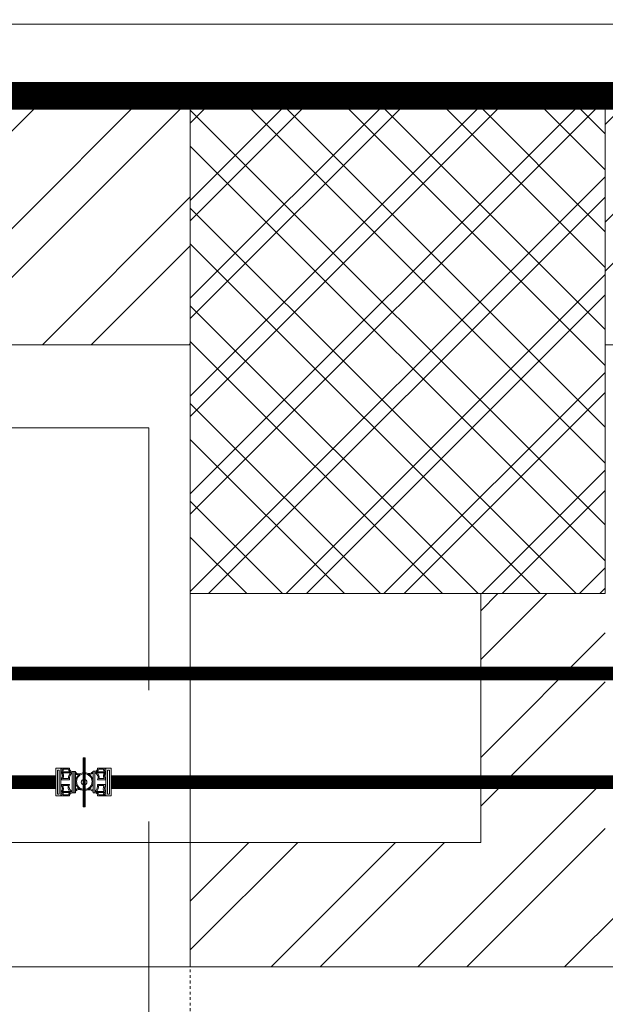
# Model space of a CAD drawing. Header units: inches. Extents: x 105152 to 158499, y 12149 to 30915.
# Tile 204 of 256: x 126905 to 126927, y 21570 to 21605. Entities that reach past the tile are written whole.
import ezdxf

# ---------------------------------------------------------------- set-up
doc = ezdxf.new("R2010")
doc.units = ezdxf.units.IN
doc.header["$MEASUREMENT"] = 0
doc.linetypes.add('HIDDEN', pattern=[0.375, 0.25, -0.125])
for name, color, linetype, lineweight in [('202', 7, 'Continuous', 9), ('AR - PLAN', 251, 'Continuous', 5), ('BEAM', 173, 'Continuous', 5), ('DRAINAGE ', 7, 'Continuous', 9), ('FLOOR RAISE', 4, 'Continuous', 5), ('HVAC SERVICE', 1, 'Continuous', 35), ('HVAC TEXT PP', 104, 'Continuous', 20), ('PD_BRICK WALL_115', 134, 'Continuous', 30), ('PD_BRICK WALL_230', 4, 'Continuous', 50), ('PD_COLUMN', 2, 'Continuous', 60), ('PD_ELEVATION_03', 80, 'Continuous', 25), ('PD_FIXTURE', 21, 'Continuous', 25), ('PD_HATCH', 45, 'Continuous', 9), ('PP-Domestic  Cold Water Supply', 5, 'Continuous', 25), ('PP-TEXT', 7, 'Continuous', 40), ('RO WATER ', 15, 'Continuous', 15), ('WATER SUPPLY ', 7, 'Continuous', 9)]:
    doc.layers.add(name, color=color, linetype=linetype, lineweight=lineweight)
doc.styles.add('Arial', font='GOTHIC.TTF')
doc.styles.get("Standard").update_dxf_attribs({"font": 'arial.ttf', "height": 6})
doc.styles.add('TIMES NEW ROMAN', font='times.ttf')
doc.dimstyles.new('PP-DIM', dxfattribs={"dimtxt": 4, "dimasz": 1, "dimexe": 1, "dimexo": 1, "dimgap": 0.09, "dimtad": 0, "dimdec": 0, "dimzin": 0, "dimdsep": 46, "dimlunit": 4, "dimtxsty": 'TIMES NEW ROMAN', "dimblk": 'ARCHTICK', "dimcen": 0.09, "dimdle": 1, "dimclrd": 256, "dimclre": 256, "dimclrt": 256, "dimadec": 0, "dimazin": 0, "dimtfac": 1, "dimtdec": 4, "dimtofl": 0, "dimtmove": 1, "dimatfit": 3, "dimfxl": 1, "dimtolj": 1, "dimtzin": 0, "dimlwd": -1, "dimlwe": -1, "dimarcsym": 0})

# ---------------------------------------------------------------- blocks, each defined once
blk = doc.blocks.new('HVAC SERVICE')
at = {"layer": 'HVAC TEXT PP', "insert": (597.2453387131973, -3.294041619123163), "char_height": 6, "attachment_point": 1, "bg_fill": 2}
blk.add_mtext_dynamic_manual_height_columns('\\pxql;3#EXHAUST AIR \\PHOODS\\P1400 CFM EACH', width=135.3111622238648, gutter_width=50, heights=[-27.14], dxfattribs=at)
blk = doc.blocks.new('BALL VALVE-PP')
for p, q in [((14.06250005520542, 74.99999999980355), (0, 74.99999999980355)), ((0, 74.99999999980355), (0, -5.456968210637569e-12)), ((4.687500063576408, 70.31250000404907), (4.687500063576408, 4.687499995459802)), ((9.375000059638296, 70.31250000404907), (4.687500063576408, 70.31250000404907)), ((9.375000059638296, 70.31250000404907), (9.375000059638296, 4.687499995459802)), ((14.06250005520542, 74.99999999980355), (14.06250005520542, -5.456968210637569e-12)), ((36.41344956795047, 74.99999999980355), (14.06250005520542, 74.99999999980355)), ((37.27540421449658, 65.6250000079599), (17.66440423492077, 65.6250000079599)), ((33.57139585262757, 72.1875000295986), (18.76626204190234, 72.1875000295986)), ((43.79056911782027, 62.81250003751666), (19.29554691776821, 62.81250003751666)), ((105.4388800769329, 62.81249997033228), (131.1619773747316, 62.63401902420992)), ((111.3740581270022, 65.62499994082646), (131.1370674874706, 65.62499994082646)), ((112.8159996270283, 74.99999999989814), (135.8575036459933, 74.99999999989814)), ((115.6088973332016, 72.18749996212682), (129.7780935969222, 72.18749996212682)), ((135.8575036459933, 74.99999999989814), (149.9200036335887, 74.99999999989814)), ((135.8575036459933, -1.01863406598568e-10), (135.8575036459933, 74.99999999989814)), ((140.5450035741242, 70.31250000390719), (145.2325036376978, 70.31250000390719)), ((140.5450035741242, 4.687499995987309), (140.5450035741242, 70.31250000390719)), ((145.2325036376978, 4.687499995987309), (145.2325036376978, 70.31250000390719)), ((149.9200036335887, -1.01863406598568e-10), (149.9200036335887, 74.99999999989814)), ((149.9200036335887, 74.99999999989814), (149.9200036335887, -1.01863406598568e-10)), ((36.41344956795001, 44.0625000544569), (14.06250005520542, 44.0625000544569)), ((36.41344956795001, 30.93750001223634), (14.06250005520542, 30.93750001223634)), ((32.87904763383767, 28.12500004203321), (19.16714862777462, 28.12500004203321)), ((33.64972542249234, 46.87500002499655), (19.29554691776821, 46.87500002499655)), ((19.91950472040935, 50.12039274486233), (20.71079073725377, 50.91167876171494)), ((112.8159996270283, 44.06249998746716), (135.8575036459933, 44.06249998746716)), ((112.8159996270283, 30.93749994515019), (135.8575036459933, 30.93749994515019)), ((115.579723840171, 28.12499997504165), (130.6244567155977, 28.12499997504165)), ((116.3504015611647, 46.87499995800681), (130.7528550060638, 46.87499995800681)), ((9.375000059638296, 4.687499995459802), (4.687500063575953, 4.687499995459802)), ((43.79056911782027, 12.18750002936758), (18.75802632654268, 12.36598097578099)), ((37.85539106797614, 9.375000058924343), (18.78293621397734, 9.375000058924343)), ((33.62055192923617, 2.81250003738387), (20.14191010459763, 2.81250003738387)), ((105.4388800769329, 12.18749996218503), (130.6244567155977, 12.18749996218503)), ((111.9540450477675, 9.374999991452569), (132.2555993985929, 9.374999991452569)), ((115.6580533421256, 2.81249997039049), (131.1537416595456, 2.81249997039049)), ((140.5450035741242, 4.687499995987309), (145.2325036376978, 4.687499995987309)), ((14.06250005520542, -5.456968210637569e-12), (0, -5.456968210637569e-12)), ((36.41344956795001, -5.456968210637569e-12), (14.06250005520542, -5.456968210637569e-12)), ((112.8159996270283, -1.01863406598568e-10), (135.8575036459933, -1.01863406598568e-10)), ((135.8575036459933, -1.01863406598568e-10), (149.9200036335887, -1.01863406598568e-10))]:
    blk.add_line(p, q)
for points in [[(75.38170377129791, 38.0164292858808), (75.38170377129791, 104.7805503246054), (70.04434367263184, 104.7805503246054), (70.04434367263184, 38.0164292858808)], [(73.5067037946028, 39.89142926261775), (73.5067037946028, 102.9055503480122), (71.91934364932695, 102.9055503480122), (71.91934364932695, 39.89142926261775)], [(48.79641481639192, 8.202645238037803), (48.79641481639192, 66.15712508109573), (43.79056911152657, 66.15712508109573), (43.79056911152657, 8.202645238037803)], [(101.3680024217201, 8.842874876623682), (101.3680024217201, 66.79325354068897), (96.36215663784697, 66.79325354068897), (96.36215663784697, 8.842874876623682)], [(100.4330343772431, 66.79735471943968), (100.4330343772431, 8.842874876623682), (105.4388800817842, 8.842874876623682), (105.4388800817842, 66.79735471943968)], [(75.38170377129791, 38.0164292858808), (75.38170377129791, -28.747691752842), (70.04434367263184, -28.747691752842), (70.04434367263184, 38.0164292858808)], [(73.5067037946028, 36.14142930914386), (73.5067037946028, -26.87269177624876), (71.91934364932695, -26.87269177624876), (71.91934364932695, 36.14142930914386)]]:
    blk.add_lwpolyline(points, close=True)
for centre, radius in [((72.52656392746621, 36.0668085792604), 23.83562124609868), ((72.52656392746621, 36.0668085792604), 21.02312124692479), ((73.0810117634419, 37.50000003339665), 7.66371015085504)]:
    blk.add_circle(centre, radius)
for centre, radius, start, end in [((12.61239935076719, 70.31250000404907), 4.906673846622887, 287.1897045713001, 72.81029542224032), ((2.315118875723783, 54.84375006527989), 15.94478961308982, 317.4556015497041, 42.54439845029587), ((16.86802568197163, 69.13246585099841), 3.59673951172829, 282.7922624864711, 58.14537319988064), ((2.315118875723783, 54.84375006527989), 18.7572896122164, 334.8597906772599, 35.08398456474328), ((44.68252730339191, 74.04195483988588), 11.26482333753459, 189.4753644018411, 265.458517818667), ((69.34138403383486, 44.84016219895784), 35.74961620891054, 149.8193434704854, 176.7370093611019), ((43.74349011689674, 73.6164477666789), 7.459471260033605, 169.3111195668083, 270.3616132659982), ((58.16971811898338, 46.32882551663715), 21.87399030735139, 131.0990589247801, 185.9469868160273), ((60.35230220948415, 74.0453123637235), 15.98438672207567, 224.152177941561, 290.0103974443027), ((60.22220865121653, 76.14475478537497), 20.82263991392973, 237.1916830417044, 288.3697467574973), ((86.03868506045, 69.9249366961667), 15.68082908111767, 243.08157685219, 311.5468986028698), ((86.04762749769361, 69.99873152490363), 12.93819742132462, 243.1741008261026, 322.8400771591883), ((105.528837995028, 74.13511090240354), 7.338307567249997, 269.297612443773, 6.768582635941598), ((102.9668598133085, 75.69787881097), 13.12036100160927, 280.8600664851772, 344.481351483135), ((100.0921581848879, 49.88260113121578), 13.99177328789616, 335.4198388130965, 67.53411545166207), ((94.84046432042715, 49.955785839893), 21.72944186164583, 351.8491780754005, 36.27578699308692), ((147.5135999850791, 54.32469186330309), 18.34176875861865, 146.4250351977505, 203.9638359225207), ((137.2483774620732, 70.31250000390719), 7.701997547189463, 165.9101414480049, 229.3588523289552), ((148.6773443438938, 54.84374999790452), 16.75063184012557, 139.9367824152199, 220.0632175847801), ((137.2483774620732, 70.31250000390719), 4.889497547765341, 106.5266629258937, 253.4733370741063), ((1.242659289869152, 20.15625006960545), 16.75063184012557, 319.9367824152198, 40.06321758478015), ((2.406403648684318, 20.67530813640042), 18.34176875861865, 326.4250351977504, 23.96383592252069), ((54.38898494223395, 25.04421416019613), 21.72944186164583, 171.8491780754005, 216.2757869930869), ((49.13729107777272, 25.11739886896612), 13.99177328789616, 155.4198388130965, 247.5341154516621), ((91.0597310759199, 28.67117448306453), 21.87399030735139, 311.0990589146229, 5.94698681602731), ((79.88806522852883, 30.15983780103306), 35.74961620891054, 329.8193434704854, 356.7370093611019), ((147.6048848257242, 20.15624993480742), 18.7572896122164, 154.8597906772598, 215.0839845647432), ((147.6048848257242, 20.15624993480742), 15.94478961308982, 137.4556015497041, 222.5443984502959), ((12.67162623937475, 4.687499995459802), 4.889497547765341, 286.5266629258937, 73.47333707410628), ((12.67162623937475, 4.687499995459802), 7.701997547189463, 345.9101414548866, 49.35885232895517), ((46.26258944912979, -0.6978788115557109), 13.12036100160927, 100.8600664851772, 164.481351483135), ((43.70061119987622, 0.8648890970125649), 7.338307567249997, 89.29761244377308, 186.7685826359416), ((60.84184955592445, -2.333669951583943), 16.386071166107, 67.04156764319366, 136.8679227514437), ((60.87068000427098, -2.034355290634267), 18.9119352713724, 66.76828100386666, 129.1136917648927), ((86.18097751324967, 3.076526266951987), 15.23728972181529, 48.10560707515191, 101.4862184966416), ((86.14236856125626, 2.624303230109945), 12.86078938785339, 37.42450625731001, 101.0187021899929), ((104.5469218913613, 0.958045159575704), 11.26482333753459, 9.475364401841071, 85.45851781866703), ((105.4859590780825, 1.383552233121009), 7.459471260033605, 349.3111195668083, 90.36161327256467), ((133.0519779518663, 5.867534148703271), 3.59673951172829, 102.7922624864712, 238.1453731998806), ((137.3076042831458, 4.687499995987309), 4.906673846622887, 107.1897045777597, 252.8102954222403)]:
    blk.add_arc(centre, radius, start, end)
blk = doc.blocks.new('WATER SUPPLY')
at = {"layer": 'PP-Domestic  Cold Water Supply'}
for points in [[(347.3053937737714, 300.896181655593, 0.4999999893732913, 0.4999999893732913, 0), (226.5973912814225, 300.896181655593, 0.4999999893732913, 0.4999999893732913, 0), (226.5973912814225, 119.317205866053, 0.4999999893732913, 0.4999999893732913, 0), (201.5567431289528, 119.317205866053, 0.4999999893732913, 0.4999999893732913, 0)], [(370.3610199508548, 300.896181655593, 0.4999999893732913, 0.4999999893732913, 0), (349.3043271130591, 300.896181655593, 0.4999999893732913, 0.4999999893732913, 0)]]:
    blk.add_lwpolyline(points, format="xyseb", dxfattribs=at)
at = {"layer": 'RO WATER ', "const_width": 0.5}
blk.add_lwpolyline([(370.4267271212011, 304.8220357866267), (224.9898114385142, 304.8220357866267), (224.9898114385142, 100.8209455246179)], dxfattribs=at)
at = {"layer": '202', "xscale": 0.01333333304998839, "yscale": 0.01333333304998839, "zscale": 0.01333333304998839, "rotation": 180}
blk.add_blockref('BALL VALVE-PP', (349.3043271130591, 301.3961816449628), dxfattribs=at)
blk = doc.blocks.new('FIRST FLOOR PLAN 0')
at = {"layer": 'PD_HATCH', "lineweight": 5}
h = blk.add_hatch(dxfattribs=at)
h.set_pattern_fill('ANSI32', color=251, scale=10)
h.set_pattern_definition([(45, (-1110.150169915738, -834.2493176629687), (-2.651650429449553, 2.651650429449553), []), (45, (-1108.382402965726, -834.2493176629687), (-2.651650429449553, 2.651650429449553), [])])
h.paths.add_polyline_path([(-1106.999709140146, -791.4998080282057), (-1115.999709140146, -791.4998080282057), (-1115.999709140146, -872.9998080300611), (-1106.999709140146, -872.9998080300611)])
h.paths.add_polyline_path([(-745.4997091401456, -938.9998080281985), (-914.9997091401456, -938.9998080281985), (-914.9997091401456, -947.9998080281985), (-745.4997091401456, -947.9998080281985)])
h.paths.add_polyline_path([(-560.9997091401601, -938.9998080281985), (-730.4997091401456, -938.9998080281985), (-730.4997091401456, -947.999808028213), (-560.9997091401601, -947.999808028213)])
h.paths.add_polyline_path([(-1106.999709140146, -74.99980802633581), (-1115.999709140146, -74.99980802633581), (-1115.999709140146, -156.4998080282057), (-1106.999709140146, -156.4998080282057)])
h.paths.add_polyline_path([(-1106.999709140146, -171.4998080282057), (-1115.999709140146, -171.4998080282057), (-1115.999709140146, -311.4998080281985), (-1106.999709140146, -311.4998080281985)])
h.paths.add_polyline_path([(-1106.999709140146, -326.4998080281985), (-1115.999709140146, -326.4998080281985), (-1115.999709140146, -466.4998080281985), (-1106.999709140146, -466.4998080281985)])
h.paths.add_polyline_path([(-1106.999709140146, -481.4998080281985), (-1115.999709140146, -481.4998080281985), (-1115.999709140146, -621.4998080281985), (-1106.999709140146, -621.4998080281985)])
h.paths.add_polyline_path([(-1106.999709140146, -636.4998080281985), (-1115.999709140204, -636.4998080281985), (-1115.999709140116, -776.4998080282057), (-1106.999709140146, -776.4998080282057)])
h.paths.add_polyline_path([(-14.99970914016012, 0.0001919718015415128), (-181.4997091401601, 0.0001919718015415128), (-181.4997091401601, -8.99980802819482), (-14.99970914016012, -8.999808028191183)])
h.paths.add_polyline_path([(-196.4997091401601, 0.0001919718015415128), (-361.4997091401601, 0.0001919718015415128), (-361.4997091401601, -8.999808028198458), (-196.4997091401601, -8.99980802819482)])
h.paths.add_polyline_path([(-376.4997091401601, 0.0001919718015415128), (-545.9997091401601, 0.0001919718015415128), (-545.9997091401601, -8.999808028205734), (-376.4997091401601, -8.999808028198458)])
h.paths.add_polyline_path([(-560.9997091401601, 0.0001919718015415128), (-730.4997091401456, 0.0001919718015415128), (-730.4997091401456, -8.999808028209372), (-560.9997091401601, -8.999808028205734)])
h.paths.add_polyline_path([(-929.9997091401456, 0.0001919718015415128), (-1040.999709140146, 0.0001919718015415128), (-1040.999709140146, -8.999808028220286), (-929.9997091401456, -8.999808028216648)])
h.paths.add_polyline_path([(-1055.999709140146, 0.0001919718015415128), (-1115.999709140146, 0.0001919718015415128), (-1115.999709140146, -59.99980802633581), (-1106.999709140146, -59.99980802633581), (-1106.999709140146, -8.999808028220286), (-1055.999709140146, -8.999808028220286)])
h.paths.add_polyline_path([(-1106.999709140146, -887.9998080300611), (-1115.999709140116, -887.9998080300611), (-1115.999709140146, -947.9998080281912), (-1055.999709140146, -947.9998080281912), (-1055.999709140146, -938.9998080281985), (-1106.999709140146, -938.9998080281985)])
h.paths.add_polyline_path([(-929.9997091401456, -938.9998080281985), (-1040.999709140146, -938.9998080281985), (-1040.999709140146, -947.9998080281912), (-929.9997091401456, -947.9998080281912)])
h.paths.add_polyline_path([(-521.2497091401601, -938.9998080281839), (-545.9997091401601, -938.9998080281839), (-545.9997091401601, -947.9998080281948), (-521.2497091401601, -947.9998080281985)])
h.paths.add_polyline_path([(-376.4997091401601, -938.9998080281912), (-401.2497091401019, -938.9998080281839), (-401.2497091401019, -947.9998080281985), (-376.4997091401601, -947.9998080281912)])
h.paths.add_polyline_path([(-338.9997091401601, -938.9998080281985), (-361.4997091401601, -938.9998080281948), (-361.4997091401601, -947.9998080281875), (-338.9997091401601, -947.9998080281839)])
h.paths.add_polyline_path([(-196.4997091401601, -938.9998080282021), (-218.9997091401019, -938.9998080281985), (-218.9997091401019, -947.9998080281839), (-196.4997091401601, -947.9998080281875)])
h.paths.add_polyline_path([(-158.9997091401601, -938.9998080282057), (-181.4997091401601, -938.9998080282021), (-181.4997091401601, -947.9998080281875), (-158.9997091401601, -947.9998080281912)])
h.paths.add_polyline_path([(-14.99970914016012, -938.9998080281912), (-38.99970914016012, -938.9998080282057), (-38.99970914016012, -947.9998080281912), (-14.99970914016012, -947.9998080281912)])
h.paths.add_polyline_path([(0.0002908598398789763, -929.9998080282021), (-8.999709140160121, -929.9998080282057)])
h.paths.add_polyline_path([(0.0002908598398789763, -791.4998080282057), (-8.999709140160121, -791.4998080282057), (-8.999709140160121, -929.9998080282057), (0.0002908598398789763, -929.9998080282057)])
h.paths.add_polyline_path([(0.0002908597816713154, -636.4998080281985), (-8.999709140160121, -636.4998080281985), (-8.999709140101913, -776.4998080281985), (0.0002908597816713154, -776.499808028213)])
h.paths.add_polyline_path([(0.0002908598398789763, -326.4998080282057), (-8.999709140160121, -326.4998080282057), (-8.999709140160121, -621.4998080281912), (0.0002908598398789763, -621.4998080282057)])
h.paths.add_polyline_path([(0.0002908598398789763, -17.99980802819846), (-8.999709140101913, -17.99980802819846), (-8.999709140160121, -156.4998080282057), (0.0002908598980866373, -156.4998080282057)])
h.paths.add_polyline_path([(-17.99970914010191, -159.4998080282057), (-122.9997091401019, -159.4998080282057), (-122.9997091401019, -168.4998080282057), (-17.99970914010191, -168.4998080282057)])
h.paths.add_polyline_path([(-122.9997091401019, -171.4998080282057), (-131.9997091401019, -171.4998080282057), (-131.9997091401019, -249.4998080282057), (-122.9997091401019, -249.4998080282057)])
h.paths.add_polyline_path([(-131.9997091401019, -159.4998080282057), (-203.9997091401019, -159.4998080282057), (-203.9997091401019, -168.4998080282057), (-131.9997091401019, -168.4998080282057)])
h.paths.add_polyline_path([(-203.9997091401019, -171.4998080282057), (-212.9997091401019, -171.4998080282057), (-212.9997091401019, -249.4998080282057), (-203.9997091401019, -249.4998080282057)])
h.paths.add_polyline_path([(-212.9997091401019, -159.4998080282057), (-293.9997091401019, -159.4998080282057), (-293.9997091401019, -261.4998080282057), (-266.9997091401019, -261.4998080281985), (-266.9997091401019, -252.4998080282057), (-284.9997091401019, -252.4998080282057), (-284.9997091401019, -168.4998080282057), (-212.9997091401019, -168.4998080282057)])
h.paths.add_polyline_path([(-212.9997091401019, -252.4998080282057), (-230.9997091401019, -252.4998080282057), (-230.9997091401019, -261.4998080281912), (-212.9997091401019, -261.4998080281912)], flags=17)
h.paths.add_polyline_path([(-185.9997091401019, -252.4998080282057), (-203.9997091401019, -252.4998080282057), (-203.9997091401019, -261.4998080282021), (-185.9997091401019, -261.4998080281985)])
h.paths.add_polyline_path([(-131.9997091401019, -252.4998080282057), (-149.9997091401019, -252.4998080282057), (-149.9997091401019, -261.4998080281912), (-131.9997091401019, -261.4998080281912)])
h.paths.add_polyline_path([(-122.9997091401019, -261.4998080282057), (-131.9997091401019, -261.4998080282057), (-131.9997091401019, -324.4998080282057), (-122.9997091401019, -324.4998080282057)])
h.paths.add_polyline_path([(0.0002908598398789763, -310.4998080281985), (-8.999709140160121, -310.4998080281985), (-8.999709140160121, -311.4998080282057), (0.0002908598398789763, -311.4998080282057)])
h.paths.add_polyline_path([(0.0002908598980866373, -171.4998080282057), (-8.999709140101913, -171.4998080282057), (-8.999709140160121, -190.4998080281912), (0.0002908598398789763, -190.4998080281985)])
h.paths.add_polyline_path([(-878.2497091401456, -8.999808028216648), (-878.2497091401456, 0.0001919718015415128), (-914.9997091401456, 0.0001919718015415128), (-914.9997091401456, -8.999808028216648)])
h.paths.add_polyline_path([(-782.2497091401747, 0.0001919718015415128), (-782.2497091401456, -8.99980802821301), (-745.4997091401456, -8.999808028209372), (-745.4997091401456, 0.0001919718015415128)])
h = blk.add_hatch(dxfattribs=at)
h.set_pattern_fill('ANSI37', color=251, scale=20)
h.set_pattern_definition([(45, (144327.2832906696, 25769.49121591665), (-1.767766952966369, 1.767766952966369), []), (135, (144327.2832906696, 25769.49121591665), (-1.767766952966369, -1.767766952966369), [])])
h.paths.add_polyline_path([(-361.4997091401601, 0.0001919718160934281), (-376.4997091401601, 0.0001919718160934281), (-376.4997091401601, -17.99980802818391), (-361.4997091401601, -17.99980802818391)])
h = blk.add_hatch(dxfattribs=at)
h.set_pattern_fill('ANSI32', color=251, scale=10)
h.set_pattern_definition([(45, (26013.46920260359, 17879.3870099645), (-2.651650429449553, 2.651650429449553), []), (45, (26015.2369695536, 17879.3870099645), (-2.651650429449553, 2.651650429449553), [])])
h.paths.add_polyline_path([(-524.9997091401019, -8.999808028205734), (-530.9997091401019, -8.999808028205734), (-530.9997091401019, -44.99980802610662), (-524.9997091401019, -44.99980802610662)])
h.paths.add_polyline_path([(-524.9997091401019, -44.99980802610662), (-530.9997091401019, -44.99980802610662), (-530.9997091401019, -80.99980802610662), (-524.9997091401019, -80.99980802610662)])
h.paths.add_polyline_path([(-530.9997091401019, -80.99980802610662), (-530.9997091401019, -116.9998080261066), (-524.9997091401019, -116.9998080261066), (-524.9997091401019, -80.99980802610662)])
h.paths.add_polyline_path([(-524.9997091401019, -116.9998080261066), (-530.9997091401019, -116.9998080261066), (-530.9997091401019, -152.9998080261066), (-524.9997091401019, -152.9998080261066)])
h.paths.add_polyline_path([(-524.9997091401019, -152.9998080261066), (-530.9997091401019, -152.9998080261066), (-530.9997091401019, -188.9998080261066), (-524.9997091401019, -188.9998080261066)])
h.paths.add_polyline_path([(-524.9997091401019, -188.9998080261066), (-530.9997091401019, -188.9998080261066), (-530.9997091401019, -224.9998080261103), (-524.9997091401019, -224.9998080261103)])
h.paths.add_polyline_path([(-245.9997091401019, -8.99980802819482), (-254.9997091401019, -8.99980802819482), (-254.9997091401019, -98.49980802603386), (-259.4997091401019, -98.49980802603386), (-259.4997091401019, -102.9998080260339), (-254.9997091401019, -102.9998080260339), (-254.9997091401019, -112.9998080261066), (-245.9997091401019, -112.999808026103)])
h.paths.add_polyline_path([(-326.9997091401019, -8.999808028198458), (-331.4997091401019, -8.999808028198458), (-331.4997091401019, -98.49980802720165), (-335.9997091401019, -98.49980802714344), (-335.9997091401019, -102.9998080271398), (-301.4997091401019, -102.9998080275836), (-301.4997091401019, -98.49980802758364), (-326.9997091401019, -98.49980802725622)])
h.paths.add_polyline_path([(-331.4997091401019, -26.99980802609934), (-334.4997091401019, -26.99980802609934), (-334.4997091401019, -31.49980802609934), (-331.4997091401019, -31.49980802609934)], flags=17)
h.paths.add_polyline_path([(-358.4997091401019, -26.99980802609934), (-361.4997091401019, -26.99980802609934), (-361.4997091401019, -17.99980802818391), (-365.9997091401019, -17.99980802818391), (-365.9997091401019, -26.99980802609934), (-376.4997091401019, -26.99980802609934), (-376.4997091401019, -31.49980802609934), (-358.4997091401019, -31.49980802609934)])
h.paths.add_polyline_path([(-412.4997091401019, -8.999808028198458), (-416.9997091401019, -8.999808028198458), (-416.9997091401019, -24.99980802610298), (-416.9997091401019, -31.49980802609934), (-412.4997091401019, -31.49980802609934), (-412.4997091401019, -26.99980802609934)])
h.paths.add_polyline_path([(-121.4997091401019, -8.99980802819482), (-125.9997091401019, -8.99980802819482), (-125.9997091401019, -26.99980802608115), (-121.4997091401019, -26.99980802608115)])
at = {"layer": 'PD_BRICK WALL_115', "color": 251, "lineweight": 5}
for p, q in [((0.0002908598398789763, 0.0001919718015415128), (-782.2497091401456, 0.0001919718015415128)), ((-376.4997091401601, -8.999808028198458), (-545.9997091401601, -8.999808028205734)), ((-196.4997091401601, -8.99980802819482), (-361.4997091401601, -8.999808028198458)), ((-365.9997091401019, -17.99980802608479), (-365.9997091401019, -26.99980802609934)), ((-376.4997091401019, -26.99980802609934), (-365.9997091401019, -26.99980802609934)), ((-376.4997091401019, -31.49980802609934), (-358.4997091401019, -31.49980802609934))]:
    blk.add_line(p, q, dxfattribs=at)
at = {"layer": 'PD_BRICK WALL_230', "color": 251, "lineweight": 5}
blk.add_line((-376.4997091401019, -26.99980802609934), (-376.4997091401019, -31.49980802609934), dxfattribs=at)
at = {"layer": 'PD_COLUMN', "color": 251, "lineweight": 5}
blk.add_lwpolyline([(-361.4997091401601, -17.99980802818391), (-376.4997091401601, -17.99980802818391), (-376.4997091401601, 0.0001919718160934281), (-361.4997091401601, 0.0001919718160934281)], close=True, dxfattribs=at)
at = {"layer": 'PD_ELEVATION_03', "color": 251, "lineweight": 5, "ltscale": 12}
for p, q in [((-376.4997091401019, -17.99980802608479), (-376.4997091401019, -26.99980802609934)), ((-376.4997091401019, -26.99980802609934), (-412.4997091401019, -26.99980802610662)), ((-376.4997091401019, -31.49980802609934), (-412.4997091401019, -31.49980802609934))]:
    blk.add_line(p, q, dxfattribs=at)
at = {"layer": 'PD_FIXTURE', "color": 251, "linetype": 'HIDDEN', "lineweight": 5, "ltscale": 0.2}
blk.add_line((-376.4997091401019, -26.99980802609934), (-376.4997091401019, -44.99980802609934), dxfattribs=at)
blk.add_arc((-376.4997091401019, -26.99980802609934), 18, 180, 270, dxfattribs=at)
blk = doc.blocks.new('columns2')
at = {"layer": 'PD_HATCH', "lineweight": 5}
h = blk.add_hatch(dxfattribs=at)
h.set_pattern_fill('ANSI37', color=173, scale=20)
h.set_pattern_definition([(45, (0, 0), (-1.767766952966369, 1.767766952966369), []), (135, (0, 0), (-1.767766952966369, -1.767766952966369), [])])
h.paths.add_polyline_path([(386.9999999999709, -250.0000000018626), (386.9999999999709, -268.0000000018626), (368.9999999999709, -268.0000000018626), (368.9999999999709, -250.0000000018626)])
h.paths.add_polyline_path([(18, 0), (18, -15), (0, -15), (0, 0)])
h.paths.add_polyline_path([(17.9999999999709, -828.0000000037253), (17.9999999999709, -813.0000000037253), (-2.91038304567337e-11, -813.0000000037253), (-2.91038304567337e-11, -828.0000000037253)])
h.paths.add_polyline_path([(200.9999999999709, -870.0000000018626), (185.9999999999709, -870.0000000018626), (185.9999999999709, -888.0000000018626), (200.9999999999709, -888.0000000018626)])
h.paths.add_polyline_path([(569.9999999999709, -870.0000000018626), (554.9999999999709, -870.0000000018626), (554.9999999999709, -888.0000000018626), (569.9999999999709, -888.0000000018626)])
h.paths.add_polyline_path([(754.4999999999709, -870.0000000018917), (739.4999999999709, -870.0000000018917), (739.4999999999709, -888.0000000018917), (754.4999999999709, -888.0000000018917)])
h.paths.add_polyline_path([(934.4999999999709, -870.0000000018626), (919.4999999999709, -870.0000000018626), (919.4999999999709, -888.0000000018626), (934.4999999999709, -888.0000000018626)])
h.paths.add_polyline_path([(385.4999999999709, -870.0000000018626), (370.4999999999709, -870.0000000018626), (370.4999999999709, -888.0000000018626), (385.4999999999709, -888.0000000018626)])
h.paths.add_polyline_path([(200.9999999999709, 41.99999999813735), (185.9999999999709, 41.99999999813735), (185.9999999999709, 59.99999999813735), (200.9999999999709, 59.99999999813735)])
h.paths.add_polyline_path([(386.9999999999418, -578.0000000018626), (386.9999999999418, -560.0000000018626), (368.9999999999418, -560.0000000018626), (368.9999999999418, -578.0000000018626)])
h.paths.add_polyline_path([(1115.999999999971, -731.5000000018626), (1115.999999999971, -716.5000000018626), (1097.999999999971, -716.5000000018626), (1097.999999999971, -731.5000000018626)])
h.paths.add_polyline_path([(1116, -111.5000000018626), (1116, -96.50000000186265), (1098, -96.50000000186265), (1098, -111.5000000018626)])
h.paths.add_polyline_path([(1116, -561.5000000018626), (1116, -576.5000000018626), (1098, -576.5000000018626), (1098, -561.5000000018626)])
h.paths.add_polyline_path([(1116, -251.5000000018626), (1116, -266.5000000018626), (1098, -266.5000000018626), (1098, -251.5000000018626)])
h.paths.add_polyline_path([(-2.91038304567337e-11, -731.5000000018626), (-2.91038304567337e-11, -716.5000000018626), (17.9999999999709, -716.5000000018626), (17.9999999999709, -731.5000000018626)])
h.paths.add_polyline_path([(0, -111.5000000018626), (0, -96.50000000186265), (18, -96.50000000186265), (18, -111.5000000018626)])
h.paths.add_polyline_path([(0, -406.5000000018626), (0, -421.5000000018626), (18, -421.5000000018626), (18, -406.5000000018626)])
h.paths.add_polyline_path([(0, -561.5000000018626), (0, -576.5000000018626), (18, -576.5000000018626), (18, -561.5000000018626)])
h.paths.add_polyline_path([(0, -251.5000000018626), (0, -266.5000000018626), (18, -266.5000000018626), (18, -251.5000000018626)])
h.paths.add_polyline_path([(993, -111.5000000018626), (993, -99.50000000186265), (984, -99.50000000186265), (984, -111.5000000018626)])
h.paths.add_polyline_path([(993, -189.5000000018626), (993, -201.5000000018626), (984, -201.5000000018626), (984, -189.5000000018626)])
h.paths.add_polyline_path([(903, -111.5000000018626), (903, -99.50000000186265), (912, -99.50000000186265), (912, -111.5000000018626)])
h.paths.add_polyline_path([(903, -189.5000000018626), (903, -201.5000000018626), (912, -201.5000000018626), (912, -189.5000000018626)])
h.paths.add_polyline_path([(74.9999999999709, -870.0000000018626), (59.9999999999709, -870.0000000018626), (59.9999999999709, -888.0000000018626), (74.9999999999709, -888.0000000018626)])
h.paths.add_polyline_path([(1115.999999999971, -870.0000000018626), (1100.999999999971, -870.0000000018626), (1100.999999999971, -888.0000000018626), (1115.999999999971, -888.0000000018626)])
h.paths.add_polyline_path([(75, 41.99999999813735), (60, 41.99999999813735), (60, 59.99999999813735), (75, 59.99999999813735)])
h.paths.add_polyline_path([(569.9999999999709, 41.99999999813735), (554.9999999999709, 41.99999999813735), (554.9999999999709, 59.99999999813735), (569.9999999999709, 59.99999999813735)])
h.paths.add_polyline_path([(754.5, 41.99999999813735), (739.5, 41.99999999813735), (739.5, 59.99999999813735), (754.5, 59.99999999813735)])
h.paths.add_polyline_path([(934.5, 41.99999999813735), (919.5, 41.99999999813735), (919.5, 59.99999999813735), (934.5, 59.99999999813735)])
h.paths.add_polyline_path([(385.4999999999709, 41.99999999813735), (370.4999999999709, 41.99999999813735), (370.4999999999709, 59.99999999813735), (385.4999999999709, 59.99999999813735)])
h.paths.add_polyline_path([(1116, 41.99999999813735), (1101, 41.99999999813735), (1101, 59.99999999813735), (1116, 59.99999999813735)])
h.paths.add_polyline_path([(737.9999999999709, -250.0000000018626), (737.9999999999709, -268.0000000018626), (755.9999999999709, -268.0000000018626), (755.9999999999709, -250.0000000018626)])
h.paths.add_polyline_path([(755.9999999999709, -578.0007012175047), (755.9999999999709, -560.0007012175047), (737.9999999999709, -560.0007012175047), (737.9999999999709, -578.0007012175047)])
at = {"layer": 'PD_COLUMN', "color": 173, "lineweight": 5}
blk.add_lwpolyline([(754.5, 41.99999999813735), (739.5, 41.99999999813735), (739.5, 59.99999999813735), (754.5, 59.99999999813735)], close=True, dxfattribs=at)
at = {"layer": 'PD_HATCH', "color": 173, "linetype": 'HIDDEN', "lineweight": 5, "ltscale": 38}
for p, q in [((739.5, 59.99999999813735), (570, 59.99999999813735)), ((738.0000000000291, 47.99999999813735), (570, 47.99999999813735)), ((737.9999999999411, 47.99999999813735), (737.9999999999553, -95.00000000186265))]:
    blk.add_line(p, q, dxfattribs=at)
blk = doc.blocks.new('DRAINAGE')
at = {"layer": 'PP-TEXT', "insert": (610.9490731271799, 648.7334542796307, -0.002282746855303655), "char_height": 5.999999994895, "width": 79.39153849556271, "attachment_point": 7, "style": 'Arial', "bg_fill": 2}
blk.add_mtext('\\pxql;{\\fTimes New Roman|b0|i0|c0|p34;%%C110MM WWP }', dxfattribs=at)
at = {"layer": 'FLOOR RAISE', "const_width": 0.9999999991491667}
blk.add_lwpolyline([(279.7680605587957, 645.0923353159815), (1025.268059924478, 645.0923353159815), (1025.268059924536, 488.5923354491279), (1007.268059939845, 488.5923354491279), (1007.268059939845, 485.5923354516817), (731.2680601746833, 485.5923354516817), (731.2680601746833, 383.5923355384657), (642.7680602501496, 383.5923355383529), (494.2680603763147, 383.5923355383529), (494.2680603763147, 317.0923355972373), (278.2680605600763, 317.0923355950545), (278.2680605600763, 335.0923355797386), (279.7680605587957, 335.0923355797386), (279.7680605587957, 645.0923353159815)], dxfattribs=at)
at = {"layer": 'PP-TEXT', "lineweight": 70, "ltscale": 12}
for points in [[(673.6408463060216, 633.1705241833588), (673.6408463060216, 655.9299402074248), (620.207171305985, 655.9299402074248)], [(668.15158328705, 633.7988866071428), (668.15158328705, 647.6850977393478), (619.8888087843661, 647.6850977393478)]]:
    blk.add_leader(points, dimstyle='PP-DIM', override={"dimtxt": 8.5, "dimasz": 5, "dimtad": 0, "dimdec": 1, "dimcen": 0, "dimtfac": 12, "dimtdec": 1, "dimfxl": 7, "dimfxlon": 1, "dimlwd": 18, "dimarcsym": 1}, dxfattribs=at)

msp = doc.modelspace()

# ---------------------------------------------------------------- block references
at = {"layer": 'HVAC SERVICE'}
msp.add_blockref('HVAC SERVICE', (126172.1612291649, 21602.49829319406), dxfattribs=at)

# ---------------------------------------------------------------- next in the draw order: block references
at = {"layer": 'WATER SUPPLY '}
msp.add_blockref('WATER SUPPLY', (126559.4972756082, 21276.78212641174), dxfattribs=at)

# ---------------------------------------------------------------- next in the draw order: block references
at = {"layer": 'DRAINAGE '}
msp.add_blockref('DRAINAGE', (126262.8934601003, 20957.40614984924), dxfattribs=at)

# ---------------------------------------------------------------- next in the draw order: block references
at = {"layer": 'AR - PLAN', "color": 251}
msp.add_blockref('FIRST FLOOR PLAN 0', (127288.1612291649, 21602.49829319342), dxfattribs=at)

# ---------------------------------------------------------------- next in the draw order: block references
at = {"layer": 'BEAM'}
msp.add_blockref('columns2', (126172.1615200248, 21542.49848516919), dxfattribs=at)

doc.saveas('drawing.dxf')
